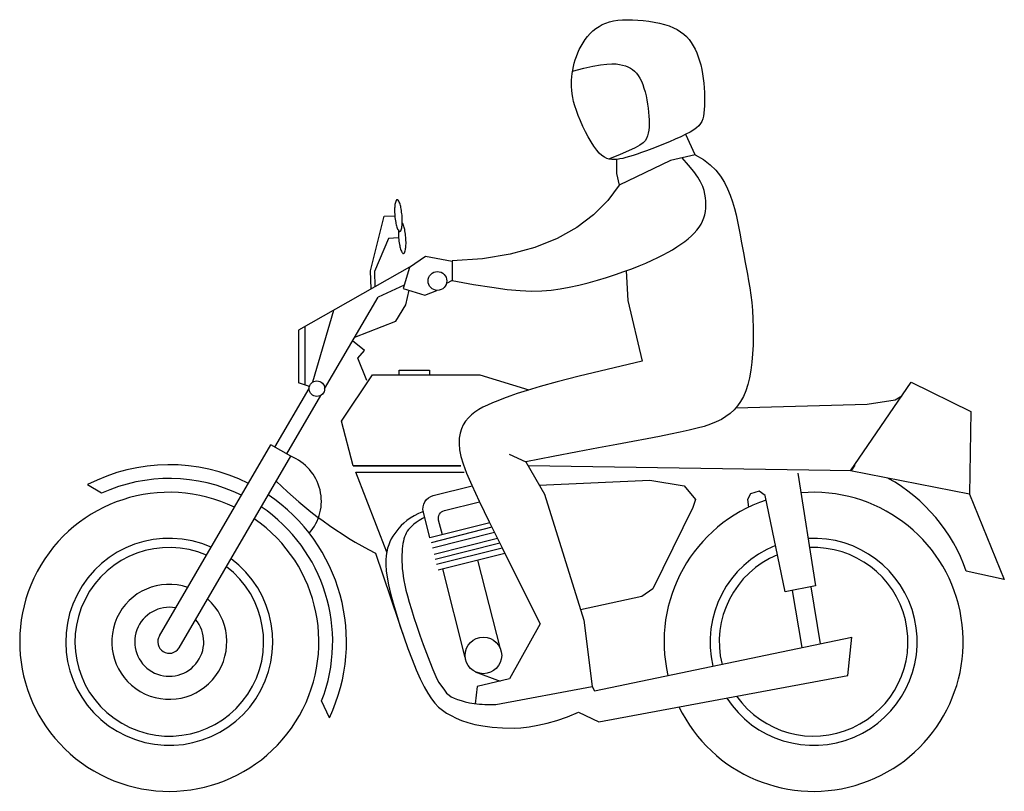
# Model space of a CAD drawing. Header units: millimetres. Extents: x -1.02 to 1.11, y 0 to 1.68.
import ezdxf

# ---------------------------------------------------------------- set-up
doc = ezdxf.new("R2010")
doc.units = ezdxf.units.MM

msp = doc.modelspace()

# ---------------------------------------------------------------- linework, layer by layer
for p, q in [((0.4428, 1.3838), (0.422, 1.4279)), ((-0.1727, 1.1424), (-0.419, 1.0026)), ((-0.1894, 1.1003), (-0.2464, 1.0741)), ((-0.0856, 1.1104), (-0.0977, 1.1037)), ((-0.3624, 0.875), (-0.2464, 1.0741)), ((-0.3879, 0.8899), (-0.3422, 1.0462)), ((-0.4053, 1.0104), (-0.4053, 0.8834)), ((-0.419, 1.0026), (-0.419, 0.8879)), ((-0.3955, 0.8803), (-0.419, 0.8879)), ((-0.4704, 0.7484), (-0.3963, 0.8755)), ((-0.4448, 0.7334), (-0.3707, 0.8607)), ((-0.7214, 0.338), (-0.4791, 0.7534)), ((-0.4362, 0.7284), (-0.4791, 0.7534)), ((-0.6786, 0.312), (-0.4362, 0.7284)), ((-0.3003, 0.7072), (-0.0665, 0.7072)), ((0.7897, 0.7088), (0.782, 0.6981)), ((-0.295, 0.6936), (-0.0596, 0.6936)), ((0.6659, 0.6914), (0.704, 0.4469)), ((-0.8475, 0.6479), (-0.8775, 0.6666)), ((0.5628, 0.6468), (0.5562, 0.6345)), ((0.5817, 0.6524), (0.5628, 0.6468)), ((0.595, 0.6432), (0.5817, 0.6524)), ((0.6378, 0.4334), (0.595, 0.6432)), ((1.0385, 0.6457), (1.1143, 0.4604)), ((0.5562, 0.6345), (0.5588, 0.6177)), ((-0.0038, 0.5838), (-0.1339, 0.5509)), ((0.0011, 0.574), (-0.1313, 0.5405)), ((0.0067, 0.5625), (-0.1282, 0.5283)), ((0.0131, 0.5495), (-0.1248, 0.5147)), ((0.0182, 0.5392), (-0.122, 0.5037)), ((-0.252, 0.5176), (-0.1859, 0.3231)), ((0.0234, 0.5288), (-0.1192, 0.4927)), ((0.0291, 0.5173), (-0.1161, 0.4806)), ((0.0195, 0.3099), (-0.0293, 0.5025)), ((-0.057, 0.2907), (-0.1057, 0.4834)), ((1.1143, 0.4604), (1.0317, 0.4789)), ((0.704, 0.4469), (0.6378, 0.4334)), ((0.6537, 0.4366), (0.6742, 0.3123)), ((0.6936, 0.4448), (0.7141, 0.3206)), ((-0.0355, 0.26), (0.0188, 0.2398)), ((-0.3522, 0.1598), (-0.3689, 0.197))]:
    msp.add_line(p, q)
for points in [[(0.1845, 1.4798), (0.1812, 1.4899), (0.1786, 1.4994), (0.1766, 1.5081), (0.1752, 1.5163), (0.1744, 1.5241), (0.174, 1.5316), (0.1739, 1.5389), (0.1742, 1.5462), (0.1748, 1.5534), (0.1756, 1.5607), (0.1767, 1.568), (0.1781, 1.5753), (0.1798, 1.5827), (0.182, 1.5901), (0.1845, 1.5975), (0.1875, 1.605), (0.1909, 1.6125), (0.1948, 1.6199), (0.1991, 1.6272), (0.2039, 1.6343), (0.209, 1.641), (0.2146, 1.6474), (0.2206, 1.6532), (0.2269, 1.6584), (0.2337, 1.6629), (0.2409, 1.6668), (0.2485, 1.67), (0.2566, 1.6726), (0.2653, 1.6746), (0.2745, 1.6761), (0.2844, 1.677), (0.2949, 1.6774), (0.3061, 1.6773), (0.3177, 1.6767), (0.3297, 1.6757), (0.3417, 1.6742), (0.3535, 1.6723), (0.365, 1.6698), (0.376, 1.667), (0.3861, 1.6637), (0.3953, 1.66), (0.4037, 1.6558), (0.4111, 1.6512), (0.4178, 1.6461), (0.4239, 1.6405), (0.4293, 1.6345), (0.4342, 1.6279), (0.4386, 1.6209), (0.4426, 1.6134), (0.4462, 1.6054), (0.4494, 1.5969), (0.4523, 1.5881), (0.4548, 1.5789), (0.457, 1.5694), (0.4588, 1.5596), (0.4602, 1.5496), (0.4614, 1.5394), (0.4622, 1.5292), (0.4628, 1.519), (0.463, 1.5091), (0.463, 1.4995), (0.4627, 1.4904), (0.4622, 1.482), (0.4615, 1.4744), (0.4605, 1.4676), (0.4592, 1.4617), (0.4572, 1.4563), (0.4544, 1.4514), (0.4507, 1.4468), (0.4458, 1.4423), (0.4395, 1.4378), (0.4317, 1.4331), (0.4222, 1.4282), (0.4114, 1.423), (0.3995, 1.4176), (0.3869, 1.4122), (0.374, 1.407), (0.3612, 1.4019), (0.3487, 1.397), (0.3369, 1.3926), (0.3262, 1.3887), (0.3165, 1.3852), (0.3076, 1.3822), (0.2996, 1.3797), (0.2922, 1.3776), (0.2853, 1.3759), (0.2789, 1.3747), (0.2729, 1.3738), (0.2672, 1.3733), (0.2616, 1.3734), (0.2561, 1.3742), (0.2508, 1.3758), (0.2454, 1.3784), (0.2399, 1.3823), (0.2343, 1.3874), (0.2286, 1.3941), (0.2226, 1.4023), (0.2165, 1.4119), (0.2103, 1.4225), (0.2044, 1.4338), (0.1987, 1.4455), (0.1934, 1.4573), (0.1886, 1.4688)], [(0.7798, 0.6965), (0.9118, 0.8893), (1.0413, 0.8256), (1.0385, 0.6457)]]:
    msp.add_lwpolyline(points, close=True)
for points in [[(0.1763, 1.5656), (0.2004, 1.5717), (0.2205, 1.5762), (0.237, 1.5792), (0.2505, 1.5809), (0.2616, 1.5815), (0.2707, 1.5812), (0.2782, 1.5802), (0.2849, 1.5787), (0.2909, 1.5769), (0.2966, 1.5747), (0.3018, 1.5721), (0.3066, 1.5689), (0.3111, 1.5653), (0.3152, 1.561), (0.319, 1.556), (0.3225, 1.5502), (0.3257, 1.5437), (0.3287, 1.5365), (0.3313, 1.5287), (0.3337, 1.5204), (0.3358, 1.5118), (0.3376, 1.503), (0.3392, 1.4941), (0.3405, 1.4852), (0.3415, 1.4764), (0.3422, 1.4678), (0.3426, 1.4595), (0.3427, 1.4516), (0.3424, 1.4441), (0.3418, 1.437), (0.3407, 1.4305), (0.3393, 1.4246), (0.3372, 1.4193), (0.3341, 1.4143), (0.3293, 1.4095), (0.3221, 1.4044), (0.3119, 1.3987), (0.298, 1.3922), (0.2798, 1.3844), (0.2567, 1.3752)], [(-0.0856, 1.1104), (-0.0389, 1.102), (0.0006, 1.0957), (0.0341, 1.0912), (0.0626, 1.0885), (0.0872, 1.0874), (0.1091, 1.0878), (0.1294, 1.0894), (0.1491, 1.0921), (0.1691, 1.0958), (0.1895, 1.1002), (0.2099, 1.1054), (0.2302, 1.111), (0.2501, 1.1171), (0.2694, 1.1234), (0.2877, 1.1298), (0.305, 1.1361), (0.3209, 1.1423), (0.3356, 1.1484), (0.3491, 1.1543), (0.3615, 1.1601), (0.373, 1.1659), (0.3837, 1.1717), (0.3936, 1.1774), (0.4029, 1.1833), (0.4116, 1.1891), (0.4198, 1.1951), (0.4273, 1.2011), (0.4343, 1.2073), (0.4406, 1.2135), (0.4462, 1.2198), (0.4511, 1.2263), (0.4553, 1.2329), (0.4587, 1.2397), (0.4614, 1.2465), (0.4634, 1.2535), (0.4648, 1.2607), (0.4657, 1.2679), (0.4659, 1.2753), (0.4657, 1.2828), (0.465, 1.2904), (0.4639, 1.2981), (0.462, 1.3062), (0.459, 1.315), (0.4545, 1.3246), (0.4481, 1.3354), (0.4395, 1.3476), (0.4284, 1.3614), (0.4144, 1.3773)], [(0.4428, 1.3838), (0.4604, 1.3734), (0.4752, 1.3621), (0.4876, 1.35), (0.4979, 1.3371), (0.5063, 1.3238), (0.5132, 1.31), (0.5189, 1.2959), (0.5237, 1.2816), (0.5279, 1.2673), (0.5315, 1.253), (0.5348, 1.2386), (0.5377, 1.2243), (0.5404, 1.21), (0.5429, 1.1957), (0.5455, 1.1814), (0.548, 1.1672), (0.5507, 1.1531), (0.5534, 1.1389), (0.5561, 1.1245), (0.5587, 1.1098), (0.5612, 1.0946), (0.5634, 1.0789), (0.5654, 1.0624), (0.5669, 1.0452), (0.5681, 1.027), (0.5687, 1.0082), (0.5689, 0.9891), (0.5684, 0.9699), (0.5674, 0.951), (0.5658, 0.9327), (0.5636, 0.9152), (0.5606, 0.8989), (0.557, 0.8841), (0.5525, 0.8706), (0.5474, 0.8585), (0.5414, 0.8476), (0.5347, 0.8378), (0.5272, 0.8291), (0.5188, 0.8214), (0.5096, 0.8145), (0.4995, 0.8084), (0.4883, 0.8029), (0.4759, 0.798), (0.4621, 0.7934), (0.4466, 0.7891), (0.4294, 0.7849), (0.4102, 0.7806), (0.3888, 0.7762), (0.3649, 0.7716), (0.338, 0.7664), (0.3074, 0.7607), (0.2724, 0.7541), (0.2324, 0.7465), (0.1866, 0.7377), (0.1343, 0.7276), (0.075, 0.716)], [(0.2717, 1.3736), (0.2717, 1.343), (0.2777, 1.3178)], [(0.4428, 1.3838), (0.3892, 1.3715), (0.2777, 1.3178)], [(0.2777, 1.3178), (0.2528, 1.284), (0.222, 1.2531), (0.1853, 1.2256), (0.1428, 1.2019), (0.0945, 1.1824), (0.0403, 1.1674), (-0.0198, 1.1575), (-0.0856, 1.1529)], [(-0.2611, 1.0922), (-0.2629, 1.1317), (-0.2328, 1.2501), (-0.2099, 1.2508)], [(-0.2018, 1.203), (-0.224, 1.202), (-0.2539, 1.1302), (-0.2532, 1.0967)], [(-0.0856, 1.152), (-0.1433, 1.1624), (-0.1779, 1.139), (-0.1915, 1.0933), (-0.1445, 1.0785), (-0.1186, 1.0884)], [(-0.0856, 1.1529), (-0.0856, 1.1104)], [(0.2929, 1.1316), (0.2962, 1.0669), (0.3275, 0.9351)], [(-0.2969, 0.9875), (-0.2075, 1.0217), (-0.1863, 1.0574), (-0.1785, 1.0892)], [(-0.2757, 0.9583), (-0.3016, 0.9793)], [(-0.2706, 0.8928), (-0.2905, 0.9414), (-0.2757, 0.9583)], [(0.3275, 0.9351), (0.2516, 0.9171), (0.1907, 0.9021), (0.1427, 0.8898), (0.1056, 0.8798), (0.0774, 0.8716), (0.0561, 0.8648), (0.0397, 0.8591), (0.0261, 0.854), (0.0137, 0.8492), (0.0022, 0.8444), (-0.0086, 0.8397), (-0.0185, 0.8348), (-0.0276, 0.8297), (-0.0359, 0.8242), (-0.0434, 0.8183), (-0.0502, 0.8119), (-0.0562, 0.8047), (-0.0612, 0.7969), (-0.0653, 0.7881), (-0.0683, 0.7784), (-0.07, 0.7677), (-0.0703, 0.7557), (-0.0691, 0.7425), (-0.0662, 0.728), (-0.0615, 0.7116), (-0.0539, 0.6914), (-0.0427, 0.6653), (-0.0266, 0.6308), (-0.0047, 0.5857), (0.0239, 0.5278), (0.0603, 0.4546), (0.1055, 0.3641)], [(-0.3003, 0.7072), (-0.3257, 0.8046), (-0.2585, 0.9054), (-0.0254, 0.9054), (0.081, 0.8726)], [(-0.2008, 0.9051), (-0.2008, 0.9158), (-0.1345, 0.9158), (-0.1345, 0.9051)], [(0.5312, 0.8338), (0.8161, 0.8419), (0.8775, 0.8511), (0.8918, 0.86)], [(0.0382, 0.7329), (0.075, 0.716), (0.115, 0.646), (0.2004, 0.3723), (0.2188, 0.2282)], [(-0.0665, 0.7072), (-0.3003, 0.7072)], [(0.783, 0.6965), (0.08, 0.7072)], [(-0.2275, 0.5198), (-0.295, 0.6936)], [(0.104, 0.6652), (0.3444, 0.6761), (0.4186, 0.6642), (0.4434, 0.6345), (0.4375, 0.6167), (0.3503, 0.4405), (0.3265, 0.4237), (0.1934, 0.3948)], [(-0.1473, 0.6083), (-0.1585, 0.6038), (-0.1682, 0.5989), (-0.1766, 0.5938), (-0.1839, 0.5885), (-0.1903, 0.583), (-0.196, 0.5775), (-0.2012, 0.572), (-0.2059, 0.5664), (-0.2102, 0.5607), (-0.2141, 0.5549), (-0.2176, 0.5488), (-0.2206, 0.5424), (-0.2233, 0.5356), (-0.2255, 0.5284), (-0.2274, 0.5207), (-0.2288, 0.5123), (-0.2295, 0.5028), (-0.2295, 0.492), (-0.2286, 0.4796), (-0.2266, 0.4653), (-0.2236, 0.4489), (-0.2192, 0.4301), (-0.2135, 0.4087), (-0.2066, 0.3853), (-0.1988, 0.3607), (-0.1904, 0.3356), (-0.1815, 0.3107), (-0.1724, 0.2867), (-0.1633, 0.2643), (-0.1546, 0.2444), (-0.1463, 0.2273), (-0.1384, 0.2131), (-0.1306, 0.2012), (-0.1228, 0.1913), (-0.1148, 0.183), (-0.1064, 0.1761), (-0.0974, 0.17), (-0.0877, 0.1645), (-0.077, 0.1592), (-0.065, 0.1542), (-0.0515, 0.1497), (-0.0362, 0.1456), (-0.0187, 0.1422), (0.0012, 0.1396), (0.0238, 0.1378), (0.0493, 0.137)], [(-0.1452, 0.5955), (-0.1497, 0.5931), (-0.1573, 0.5886), (-0.1636, 0.5844), (-0.1689, 0.5804), (-0.1732, 0.5765), (-0.1769, 0.5728), (-0.1801, 0.569), (-0.1828, 0.5653), (-0.1852, 0.5614), (-0.1871, 0.5573), (-0.1888, 0.5531), (-0.1902, 0.5485), (-0.1913, 0.5437), (-0.1923, 0.5385), (-0.1931, 0.5329), (-0.1938, 0.5269), (-0.1943, 0.5205), (-0.1946, 0.5138), (-0.1947, 0.5067), (-0.1946, 0.4994), (-0.1943, 0.4918), (-0.1937, 0.484), (-0.1929, 0.4759), (-0.1918, 0.4674), (-0.1903, 0.4583), (-0.1883, 0.4483), (-0.1857, 0.4372), (-0.1825, 0.4248), (-0.1786, 0.4109), (-0.1739, 0.3953), (-0.1684, 0.3778), (-0.1622, 0.359), (-0.1555, 0.3393), (-0.1485, 0.3195), (-0.1413, 0.3), (-0.1342, 0.2815), (-0.1273, 0.2645), (-0.1208, 0.2497), (-0.1148, 0.2375), (-0.108, 0.2276), (-0.1022, 0.2197), (-0.0976, 0.2135), (-0.092, 0.2088), (-0.0873, 0.2052), (-0.081, 0.2023), (-0.0739, 0.1996), (-0.066, 0.1971), (-0.0572, 0.1947), (-0.0477, 0.1925), (-0.0375, 0.1907)], [(0.1055, 0.3641), (0.0395, 0.2444), (-0.0307, 0.2279), (-0.0357, 0.1905)], [(0.1891, 0.1718), (0.2336, 0.151), (0.774, 0.2519), (0.7829, 0.335)], [(0.2238, 0.2181), (0.7829, 0.335)], [(0.0493, 0.137), (0.0639, 0.1382), (0.0818, 0.1404), (0.1008, 0.1436), (0.1209, 0.1481), (0.1422, 0.1542), (0.1649, 0.162), (0.1891, 0.1718)]]:
    msp.add_lwpolyline(points)
msp.add_lwpolyline([(-0.205, 1.2859, 0.274058), (-0.2071, 1.2844, 0.069579), (-0.2097, 1.2753, 0.032342), (-0.2104, 1.265, 0.023415), (-0.2099, 1.2508, 0.023415), (-0.2081, 1.2367, 0.032342), (-0.2056, 1.2267, 0.069579), (-0.2015, 1.2182, 0.274058), (-0.1992, 1.217, 0.274058), (-0.1971, 1.2185, 0.069579), (-0.1946, 1.2276, 0.032342), (-0.1938, 1.2379, 0.023415), (-0.1943, 1.2521, 0.023415), (-0.1962, 1.2662, 0.032342), (-0.1986, 1.2763, 0.069579), (-0.2027, 1.2848, 0.274058)], format="xyb", close=True)
for points in [[(-0.2023, 1.2193, 0.006564), (-0.2023, 1.2172, 0.023415), (-0.2018, 1.203, 0.023415), (-0.1999, 1.1889, 0.032342), (-0.1974, 1.1788, 0.069579), (-0.1934, 1.1703, 0.274058), (-0.1911, 1.1692, 0.274058), (-0.189, 1.1707, 0.069579), (-0.1864, 1.1798, 0.032342), (-0.1856, 1.19, 0.023415), (-0.1862, 1.2043, 0.023415), (-0.188, 1.2184, 0.032342), (-0.1905, 1.2284, 0.059565), (-0.1938, 1.2358, 0.274058)], [(-0.1339, 0.5509), (-0.148, 0.6066, -0.414214), (-0.1263, 0.643), (-0.0422, 0.6643)], [(-0.1067, 0.5578), (-0.1147, 0.5895, -0.414214), (-0.1023, 0.6103), (-0.026, 0.6296)], [(-0.0375, 0.1907, 0.027741), (0.0092, 0.1884), (0.2188, 0.2282), (0.2238, 0.2181)]]:
    msp.add_lwpolyline(points, format="xyb")
for centre, radius in [((-0.1174, 1.1094), 0.0204), ((-0.3793, 0.8753), 0.0169), ((-0.0175, 0.2954), 0.0397)]:
    msp.add_circle(centre, radius)
for centre, radius, start, end in [((-0.4745, 0.6306), 0.105, 318.4924, 68.6179), ((-0.7, 0.325), 0.385, 63.4693, 117.4613), ((-0.7, 0.325), 0.355, 63.7843, 114.5494), ((0.1485, 1.2964), 0.8757, 225.2757, 242.7844), ((0.6783, 0.3537), 0.3749, 19.51, 60.6158), ((-0.7, 0.325), 0.325, 64.1577, 55.3748), ((-0.7, 0.325), 0.385, 334.5937, 56.0632), ((0.7, 0.325), 0.325, 205.8198, 94.8565), ((0.7, 0.325), 0.325, 108.474, 193.0785), ((-0.7, 0.325), 0.355, 338.8566, 55.7482), ((-0.7, 0.325), 0.225, 66.1248, 53.4078), ((0.7, 0.325), 0.225, 212.8959, 93.0711), ((-0.7, 0.325), 0.205, 66.75, 52.7826), ((0.7, 0.325), 0.225, 111.5857, 193.6419), ((0.7, 0.325), 0.205, 112.5781, 193.8206), ((0.7, 0.325), 0.205, 215.2104, 92.5039), ((-0.7, 0.325), 0.125, 71.2809, 48.2517), ((-0.7, 0.325), 0.075, 79.2127, 40.32), ((-0.7, 0.325), 0.025, 147.9946, 327.9946)]:
    msp.add_arc(centre, radius, start, end)

doc.saveas('drawing.dxf')
